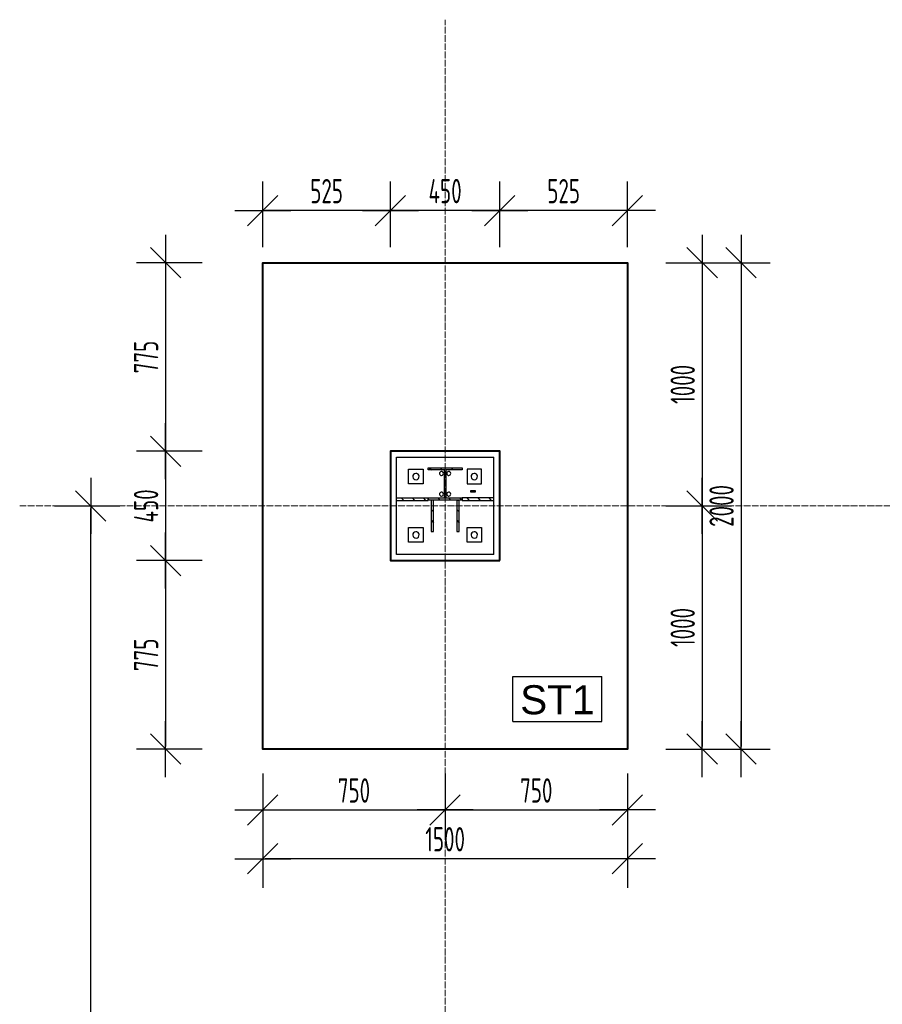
# Model space of a CAD drawing. Extents: x 68682 to 121374, y -47510 to -252.
# Tile 6 of 38: x 76502 to 80051, y -4770 to -720. Entities that reach past the tile are written whole.
import ezdxf

# ---------------------------------------------------------------- set-up
doc = ezdxf.new("R2010")
doc.units = 0
doc.header["$LTSCALE"] = 1.125
doc.linetypes.add('GCAD_ISO04W100', pattern=[30, 24, -3, 0, -3])
doc.layers.add('--K_Fundamenty_lawy_przekroj', color=41, linetype='Continuous', lineweight=40)
doc.layers.add('M_Osie', color=1, linetype='GCAD_ISO04W100', lineweight=15)
for name, color, linetype in [('--TW_Wymiary', 1, 'Continuous'), ('TS_INNE_OBIEKTY', 7, 'Continuous'), ('TS_LINIE_WIDOCZNE', 7, 'Continuous'), ('TS_OPISY', 7, 'Continuous'), ('TS_OPISY_LINIE', 7, 'Continuous'), ('TS_OPISY_RAMKA', 7, 'Continuous'), ('TS_WYPELNIENIE', 7, 'Continuous')]:
    doc.layers.add(name, color=color, linetype=linetype)
doc.styles.add('ARIAL', font='arial.ttf')
doc.styles.add('MCAD_TWYM', font='GENISO.SHX', dxfattribs={"width": 0.7})
doc.dimstyles.new('MCAD_KR_50 [mm]', dxfattribs={"dimscale": 5, "dimtxt": 20, "dimasz": 2, "dimexe": 24, "dimexo": 0, "dimgap": 0, "dimtad": 0, "dimdec": 1, "dimrnd": 0.5, "dimzin": 9, "dimdsep": 46, "dimtxsty": 'MCAD_TWYM', "dimblk": 'MC_WYM_KR', "dimcen": 0, "dimdle": 20, "dimclrd": 256, "dimclre": 256, "dimclrt": 7, "dimazin": 0, "dimtfac": 0.033333, "dimtdec": 1, "dimtmove": 0, "dimatfit": 3, "dimldrblk": 'MC_WYM_ST', "dimfxl": 30, "dimfxlon": 1, "dimtvp": 0.8, "dimtolj": 1, "dimarcsym": 0})

# ---------------------------------------------------------------- blocks, each defined once
blk = doc.blocks.new('MC_WYM_KR')
at = {"color": 7, "linetype": 'ByBlock'}
blk.add_line((6.24, 6.24), (-6.24, -6.24), dxfattribs=at)
at = {"linetype": 'ByBlock'}
blk.add_line((11.52, 0), (-11.52, 0), dxfattribs=at)
blk = doc.blocks.new('*D4587')
at = {"layer": '--TW_Wymiary', "lineweight": -2}
for p, q in [((78477.2, -1655.5), (78477.2, -1385.5)), ((79002.2, -1655.5), (79002.2, -1385.5)), ((78992.2, -1505.5), (78487.2, -1505.5))]:
    blk.add_line(p, q, dxfattribs=at)
at = {"layer": 'Defpoints', "color": 0}
for p in [(78477.2, -1505.5), (78477.2, -1720.5), (79002.2, -1720.5)]:
    blk.add_point(p, dxfattribs=at)
at = {"layer": '--TW_Wymiary', "linetype": 'ByBlock', "lineweight": -2, "xscale": 10, "yscale": 10, "zscale": 10, "rotation": 180}
blk.add_blockref('MC_WYM_KR', (78477.2, -1505.5), dxfattribs=at)
at = {"layer": '--TW_Wymiary', "linetype": 'ByBlock', "lineweight": -2, "xscale": 10, "yscale": 10, "zscale": 10}
blk.add_blockref('MC_WYM_KR', (79002.2, -1505.5), dxfattribs=at)
at = {"layer": '--TW_Wymiary', "color": 7, "insert": (78739.7, -1425.5), "char_height": 100, "attachment_point": 5, "style": 'MCAD_TWYM'}
blk.add_mtext('\\A1;525', dxfattribs=at)
blk = doc.blocks.new('MC_WYM_ST')
blk.add_solid([(0, 0), (-14.68, 3), (-14.68, -3), (0, 0)])
blk = doc.blocks.new('*D4588')
at = {"layer": '--TW_Wymiary', "lineweight": -2}
for p, q in [((78027.2, -1655.5), (78027.2, -1385.5)), ((78477.2, -1655.5), (78477.2, -1385.5)), ((78467.2, -1505.5), (78037.2, -1505.5))]:
    blk.add_line(p, q, dxfattribs=at)
at = {"layer": 'Defpoints', "color": 0}
for p in [(78027.2, -1505.5), (78027.2, -1720.5), (78477.2, -1720.5)]:
    blk.add_point(p, dxfattribs=at)
at = {"layer": '--TW_Wymiary', "linetype": 'ByBlock', "lineweight": -2, "xscale": 10, "yscale": 10, "zscale": 10, "rotation": 180}
blk.add_blockref('MC_WYM_KR', (78027.2, -1505.5), dxfattribs=at)
at = {"layer": '--TW_Wymiary', "linetype": 'ByBlock', "lineweight": -2, "xscale": 10, "yscale": 10, "zscale": 10}
blk.add_blockref('MC_WYM_KR', (78477.2, -1505.5), dxfattribs=at)
at = {"layer": '--TW_Wymiary', "color": 7, "insert": (78252.2, -1425.5), "char_height": 100, "attachment_point": 5, "style": 'MCAD_TWYM'}
blk.add_mtext('\\A1;450', dxfattribs=at)
blk = doc.blocks.new('*D4589')
at = {"layer": '--TW_Wymiary', "lineweight": -2}
for p, q in [((77502.2, -1655.5), (77502.2, -1385.5)), ((78027.2, -1655.5), (78027.2, -1385.5)), ((78017.2, -1505.5), (77512.2, -1505.5))]:
    blk.add_line(p, q, dxfattribs=at)
at = {"layer": 'Defpoints', "color": 0}
for p in [(77502.2, -1505.5), (77502.2, -1720.5), (78027.2, -1720.5)]:
    blk.add_point(p, dxfattribs=at)
at = {"layer": '--TW_Wymiary', "linetype": 'ByBlock', "lineweight": -2, "xscale": 10, "yscale": 10, "zscale": 10, "rotation": 180}
blk.add_blockref('MC_WYM_KR', (77502.2, -1505.5), dxfattribs=at)
at = {"layer": '--TW_Wymiary', "linetype": 'ByBlock', "lineweight": -2, "xscale": 10, "yscale": 10, "zscale": 10}
blk.add_blockref('MC_WYM_KR', (78027.2, -1505.5), dxfattribs=at)
at = {"layer": '--TW_Wymiary', "color": 7, "insert": (77764.7, -1425.5), "char_height": 100, "attachment_point": 5, "style": 'MCAD_TWYM'}
blk.add_mtext('\\A1;525', dxfattribs=at)
blk = doc.blocks.new('*D4590')
at = {"layer": '--TW_Wymiary', "lineweight": -2}
for p, q in [((77252.2, -1720.5), (76982.2, -1720.5)), ((77102.2, -1730.5), (77102.2, -2485.5)), ((77252.2, -2495.5), (76982.2, -2495.5))]:
    blk.add_line(p, q, dxfattribs=at)
at = {"layer": 'Defpoints', "color": 0}
for p in [(77502.2, -1720.5), (77102.2, -2495.5), (77499.7, -2495.5)]:
    blk.add_point(p, dxfattribs=at)
at = {"layer": '--TW_Wymiary', "linetype": 'ByBlock', "lineweight": -2, "xscale": 10, "yscale": 10, "zscale": 10}
for p, rotation in [((77102.2, -1720.5), 90), ((77102.2, -2495.5), 270)]:
    blk.add_blockref('MC_WYM_KR', p, dxfattribs=dict(at, rotation=rotation))
at = {"layer": '--TW_Wymiary', "color": 7, "insert": (77022.2, -2108), "char_height": 100, "attachment_point": 5, "rotation": 90, "style": 'MCAD_TWYM'}
blk.add_mtext('\\A1;775', dxfattribs=at)
blk = doc.blocks.new('*D4591')
at = {"layer": '--TW_Wymiary', "lineweight": -2}
for p, q in [((77252.2, -2495.5), (76982.2, -2495.5)), ((77102.2, -2505.5), (77102.2, -2935.5)), ((77252.2, -2945.5), (76982.2, -2945.5))]:
    blk.add_line(p, q, dxfattribs=at)
at = {"layer": 'Defpoints', "color": 0}
for p in [(77499.7, -2495.5), (77102.2, -2945.5), (77502.2, -2945.5)]:
    blk.add_point(p, dxfattribs=at)
at = {"layer": '--TW_Wymiary', "linetype": 'ByBlock', "lineweight": -2, "xscale": 10, "yscale": 10, "zscale": 10}
for p, rotation in [((77102.2, -2495.5), 90), ((77102.2, -2945.5), 270)]:
    blk.add_blockref('MC_WYM_KR', p, dxfattribs=dict(at, rotation=rotation))
at = {"layer": '--TW_Wymiary', "color": 7, "insert": (77022.2, -2720.5), "char_height": 100, "attachment_point": 5, "rotation": 90, "style": 'MCAD_TWYM'}
blk.add_mtext('\\A1;450', dxfattribs=at)
blk = doc.blocks.new('*D4592')
at = {"layer": '--TW_Wymiary', "lineweight": -2}
for p, q in [((77252.2, -2945.5), (76982.2, -2945.5)), ((77102.2, -2955.5), (77102.2, -3710.5)), ((77252.2, -3720.5), (76982.2, -3720.5))]:
    blk.add_line(p, q, dxfattribs=at)
at = {"layer": 'Defpoints', "color": 0}
for p in [(77502.2, -2945.5), (77102.2, -3720.5), (77502.2, -3720.5)]:
    blk.add_point(p, dxfattribs=at)
at = {"layer": '--TW_Wymiary', "linetype": 'ByBlock', "lineweight": -2, "xscale": 10, "yscale": 10, "zscale": 10}
for p, rotation in [((77102.2, -2945.5), 90), ((77102.2, -3720.5), 270)]:
    blk.add_blockref('MC_WYM_KR', p, dxfattribs=dict(at, rotation=rotation))
at = {"layer": '--TW_Wymiary', "color": 7, "insert": (77022.2, -3333), "char_height": 100, "attachment_point": 5, "rotation": 90, "style": 'MCAD_TWYM'}
blk.add_mtext('\\A1;775', dxfattribs=at)
blk = doc.blocks.new('*D4593')
at = {"layer": '--TW_Wymiary', "lineweight": -2}
for p, q in [((77502.2, -3821.1), (77502.2, -4091.1)), ((78252.2, -3821.1), (78252.2, -4091.1)), ((77512.2, -3971.1), (78242.2, -3971.1))]:
    blk.add_line(p, q, dxfattribs=at)
at = {"layer": 'Defpoints', "color": 0}
for p in [(77502.2, -3720.5), (78252.2, -3720.5), (78252.2, -3971.1)]:
    blk.add_point(p, dxfattribs=at)
at = {"layer": '--TW_Wymiary', "linetype": 'ByBlock', "lineweight": -2, "xscale": 10, "yscale": 10, "zscale": 10, "rotation": 180}
blk.add_blockref('MC_WYM_KR', (77502.2, -3971.1), dxfattribs=at)
at = {"layer": '--TW_Wymiary', "linetype": 'ByBlock', "lineweight": -2, "xscale": 10, "yscale": 10, "zscale": 10}
blk.add_blockref('MC_WYM_KR', (78252.2, -3971.1), dxfattribs=at)
at = {"layer": '--TW_Wymiary', "color": 7, "insert": (77877.2, -3891.1), "char_height": 100, "attachment_point": 5, "style": 'MCAD_TWYM'}
blk.add_mtext('\\A1;750', dxfattribs=at)
blk = doc.blocks.new('*D4594')
at = {"layer": '--TW_Wymiary', "lineweight": -2}
for p, q in [((78252.2, -3821.1), (78252.2, -4091.1)), ((79002.2, -3821.1), (79002.2, -4091.1)), ((78262.2, -3971.1), (78992.2, -3971.1))]:
    blk.add_line(p, q, dxfattribs=at)
at = {"layer": 'Defpoints', "color": 0}
for p in [(78252.2, -3720.5), (79002.2, -3720.5), (79002.2, -3971.1)]:
    blk.add_point(p, dxfattribs=at)
at = {"layer": '--TW_Wymiary', "linetype": 'ByBlock', "lineweight": -2, "xscale": 10, "yscale": 10, "zscale": 10, "rotation": 180}
blk.add_blockref('MC_WYM_KR', (78252.2, -3971.1), dxfattribs=at)
at = {"layer": '--TW_Wymiary', "linetype": 'ByBlock', "lineweight": -2, "xscale": 10, "yscale": 10, "zscale": 10}
blk.add_blockref('MC_WYM_KR', (79002.2, -3971.1), dxfattribs=at)
at = {"layer": '--TW_Wymiary', "color": 7, "insert": (78627.2, -3891.1), "char_height": 100, "attachment_point": 5, "style": 'MCAD_TWYM'}
blk.add_mtext('\\A1;750', dxfattribs=at)
blk = doc.blocks.new('*D4595')
at = {"layer": '--TW_Wymiary', "lineweight": -2}
for p, q in [((77502.2, -4021.6), (77502.2, -4291.6)), ((79002.2, -4021.6), (79002.2, -4291.6)), ((78992.2, -4171.6), (77512.2, -4171.6))]:
    blk.add_line(p, q, dxfattribs=at)
at = {"layer": 'Defpoints', "color": 0}
for p in [(77502.2, -3720.5), (79002.2, -3720.5), (77502.2, -4171.6)]:
    blk.add_point(p, dxfattribs=at)
at = {"layer": '--TW_Wymiary', "linetype": 'ByBlock', "lineweight": -2, "xscale": 10, "yscale": 10, "zscale": 10, "rotation": 180}
blk.add_blockref('MC_WYM_KR', (77502.2, -4171.6), dxfattribs=at)
at = {"layer": '--TW_Wymiary', "linetype": 'ByBlock', "lineweight": -2, "xscale": 10, "yscale": 10, "zscale": 10}
blk.add_blockref('MC_WYM_KR', (79002.2, -4171.6), dxfattribs=at)
at = {"layer": '--TW_Wymiary', "color": 7, "insert": (78252.2, -4091.6), "char_height": 100, "attachment_point": 5, "style": 'MCAD_TWYM'}
blk.add_mtext('\\A1;1500', dxfattribs=at)
blk = doc.blocks.new('*D4596')
at = {"layer": '--TW_Wymiary', "lineweight": -2}
for p, q in [((79159.6, -1720.5), (79429.6, -1720.5)), ((79309.6, -1730.5), (79309.6, -2710.5)), ((79159.6, -2720.5), (79429.6, -2720.5))]:
    blk.add_line(p, q, dxfattribs=at)
at = {"layer": 'Defpoints', "color": 0}
for p in [(79002.2, -1720.5), (79002.2, -2720.5), (79309.6, -2720.5)]:
    blk.add_point(p, dxfattribs=at)
at = {"layer": '--TW_Wymiary', "linetype": 'ByBlock', "lineweight": -2, "xscale": 10, "yscale": 10, "zscale": 10}
for p, rotation in [((79309.6, -1720.5), 90), ((79309.6, -2720.5), 270)]:
    blk.add_blockref('MC_WYM_KR', p, dxfattribs=dict(at, rotation=rotation))
at = {"layer": '--TW_Wymiary', "color": 7, "insert": (79229.6, -2220.5), "char_height": 100, "attachment_point": 5, "rotation": 90, "style": 'MCAD_TWYM'}
blk.add_mtext('\\A1;1000', dxfattribs=at)
blk = doc.blocks.new('*D4597')
at = {"layer": '--TW_Wymiary', "lineweight": -2}
for p, q in [((79159.6, -2720.5), (79429.6, -2720.5)), ((79309.6, -2730.5), (79309.6, -3710.5)), ((79159.6, -3720.5), (79429.6, -3720.5))]:
    blk.add_line(p, q, dxfattribs=at)
at = {"layer": 'Defpoints', "color": 0}
for p in [(79002.2, -2720.5), (79002.2, -3720.5), (79309.6, -3720.5)]:
    blk.add_point(p, dxfattribs=at)
at = {"layer": '--TW_Wymiary', "linetype": 'ByBlock', "lineweight": -2, "xscale": 10, "yscale": 10, "zscale": 10}
for p, rotation in [((79309.6, -2720.5), 90), ((79309.6, -3720.5), 270)]:
    blk.add_blockref('MC_WYM_KR', p, dxfattribs=dict(at, rotation=rotation))
at = {"layer": '--TW_Wymiary', "color": 7, "insert": (79229.6, -3220.5), "char_height": 100, "attachment_point": 5, "rotation": 90, "style": 'MCAD_TWYM'}
blk.add_mtext('\\A1;1000', dxfattribs=at)
blk = doc.blocks.new('*D4598')
at = {"layer": '--TW_Wymiary', "lineweight": -2}
for p, q in [((79319.4, -1720.5), (79589.4, -1720.5)), ((79469.4, -1730.5), (79469.4, -3710.5)), ((79319.4, -3720.5), (79589.4, -3720.5))]:
    blk.add_line(p, q, dxfattribs=at)
at = {"layer": 'Defpoints', "color": 0}
for p in [(79052.2, -1720.5), (79052.2, -3720.5), (79469.4, -3720.5)]:
    blk.add_point(p, dxfattribs=at)
at = {"layer": '--TW_Wymiary', "linetype": 'ByBlock', "lineweight": -2, "xscale": 10, "yscale": 10, "zscale": 10}
for p, rotation in [((79469.4, -1720.5), 90), ((79469.4, -3720.5), 270)]:
    blk.add_blockref('MC_WYM_KR', p, dxfattribs=dict(at, rotation=rotation))
at = {"layer": '--TW_Wymiary', "color": 7, "insert": (79389.4, -2720.5), "char_height": 100, "attachment_point": 5, "rotation": 90, "style": 'MCAD_TWYM'}
blk.add_mtext('\\A1;2000', dxfattribs=at)
blk = doc.blocks.new('*D4647')
at = {"layer": '--TW_Wymiary', "lineweight": -2}
for p, q in [((76644.8, -2720.5), (76914.8, -2720.5)), ((76794.8, -14710.5), (76794.8, -2730.5)), ((76644.8, -14720.5), (76914.8, -14720.5))]:
    blk.add_line(p, q, dxfattribs=at)
at = {"layer": 'Defpoints', "color": 0}
for p in [(76502.2, -2720.5), (76794.8, -2720.5), (76502.2, -14720.5)]:
    blk.add_point(p, dxfattribs=at)
at = {"layer": '--TW_Wymiary', "linetype": 'ByBlock', "lineweight": -2, "xscale": 10, "yscale": 10, "zscale": 10}
for p, rotation in [((76794.8, -2720.5), 90), ((76794.8, -14720.5), 270)]:
    blk.add_blockref('MC_WYM_KR', p, dxfattribs=dict(at, rotation=rotation))
at = {"layer": '--TW_Wymiary', "color": 7, "insert": (76714.8, -8720.5), "char_height": 100, "attachment_point": 5, "rotation": 90, "style": 'MCAD_TWYM'}
blk.add_mtext('\\A1;12000', dxfattribs=at)
blk = doc.blocks.new('*D4648')
at = {"layer": '--TW_Wymiary', "lineweight": -2}
for p, q in [((81750.1, -2645), (81492.3, -2564.7)), ((77869.8, -14590.8), (81603.9, -2609.9)), ((78010.1, -14645), (77752.3, -14564.7))]:
    blk.add_line(p, q, dxfattribs=at)
at = {"layer": 'Defpoints', "color": 0}
for p in [(81606.9, -2600.4), (81992.2, -2720.5), (78252.2, -14720.5)]:
    blk.add_point(p, dxfattribs=at)
at = {"layer": '--TW_Wymiary', "linetype": 'ByBlock', "lineweight": -2, "xscale": 10, "yscale": 10, "zscale": 10}
for p, rotation in [((81606.9, -2600.4), 72.68948425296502), ((77866.9, -14600.4), 252.689484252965)]:
    blk.add_blockref('MC_WYM_KR', p, dxfattribs=dict(at, rotation=rotation))
at = {"layer": '--TW_Wymiary', "color": 7, "insert": (79660.5, -8576.6), "char_height": 100, "attachment_point": 5, "rotation": 72.6895, "style": 'MCAD_TWYM'}
blk.add_mtext('\\A1;12569', dxfattribs=at)

msp = doc.modelspace()

# ---------------------------------------------------------------- hatches: boundary and pattern name
at = {"layer": 'TS_WYPELNIENIE', "linetype": 'Continuous'}
h = msp.add_hatch(dxfattribs=at)
h.set_pattern_fill('', color=256, scale=10, angle=90, style=0, pattern_type=0)
h.set_pattern_definition([(315, (78322.24, -2877.804), (22.4506, 22.4506), [])])
h.paths.add_polyline_path([(78182.24, -2563.13), (78322.24, -2563.13), (78322.24, -2571.63), (78254.99, -2571.63), (78254.99, -2687.63), (78322.24, -2687.63), (78322.24, -2696.13), (78182.24, -2696.13), (78182.24, -2687.63), (78249.49, -2687.63), (78249.49, -2571.63), (78182.24, -2571.63)])
h = msp.add_hatch(dxfattribs=at)
h.set_pattern_fill('', color=256, scale=10, angle=90, style=0, pattern_type=0)
h.set_pattern_definition([(315, (78182.24, -2753.294), (22.4506, 22.4506), [])])
h.paths.add_polyline_path([(78052.24, -2687.64), (78182.24, -2687.64), (78182.24, -2697.64), (78052.24, -2697.64)])
h = msp.add_hatch(dxfattribs=at)
h.set_pattern_fill('', color=256, scale=10, angle=90, style=0, pattern_type=0)
h.set_pattern_definition([(315, (78204.74, -2744.804), (22.451, 22.451), [])])
h.paths.add_polyline_path([(78194.74, -2696.13), (78204.74, -2696.13), (78204.74, -2826.13), (78194.74, -2826.13)])
h = msp.add_hatch(dxfattribs=at)
h.set_pattern_fill('', color=256, scale=10, angle=90, style=0, pattern_type=0)
h.set_pattern_definition([(315, (78309.74, -2744.804), (22.451, 22.451), [])])
h.paths.add_polyline_path([(78299.74, -2696.13), (78309.74, -2696.13), (78309.74, -2826.13), (78299.74, -2826.13)])
h = msp.add_hatch(dxfattribs=at)
h.set_pattern_fill('', color=256, scale=10, angle=90, style=0, pattern_type=0)
h.set_pattern_definition([(315, (78452.235, -2753.294), (22.4506, 22.4506), [])])
h.paths.add_polyline_path([(78322.24, -2687.64), (78452.23, -2687.64), (78452.23, -2697.64), (78322.24, -2697.64)])

# ---------------------------------------------------------------- linework, layer by layer
at = {"layer": '--K_Fundamenty_lawy_przekroj'}
for points in [[(77502.24, -1720.47), (79002.24, -1720.47), (79002.24, -3720.47), (77502.24, -3720.47)], [(78477.24, -2945.47), (78477.24, -2495.47), (78027.24, -2495.47), (78027.24, -2945.47)]]:
    msp.add_lwpolyline(points, close=True, dxfattribs=at)
at = {"layer": 'M_Osie'}
for p, q in [((78252.24, -16720.47), (78252.24, -720.47)), ((76502.24, -2720.47), (95372.24, -2720.47))]:
    msp.add_line(p, q, dxfattribs=at)
at = {"layer": 'TS_INNE_OBIEKTY', "color": 253, "linetype": 'Continuous'}
for p, q in [((78182.24, -2563.13), (78322.24, -2563.13)), ((78182.24, -2571.63), (78182.24, -2563.13)), ((78249.49, -2571.63), (78182.24, -2571.63)), ((78249.49, -2687.63), (78249.49, -2571.63)), ((78322.24, -2571.63), (78254.99, -2571.63)), ((78254.99, -2571.63), (78254.99, -2687.63)), ((78322.24, -2563.13), (78322.24, -2571.63)), ((78358.26, -2657.64), (78375.42, -2657.59)), ((78358.26, -2663.64), (78358.26, -2657.64)), ((78375.62, -2663.59), (78358.26, -2663.64)), ((78375.42, -2657.59), (78375.62, -2663.59)), ((78052.24, -2687.64), (78182.24, -2687.64)), ((78052.24, -2697.64), (78052.24, -2687.64)), ((78052.24, -2697.64), (78182.24, -2697.64)), ((78182.24, -2687.63), (78249.49, -2687.63)), ((78182.24, -2696.13), (78182.24, -2687.63)), ((78182.24, -2687.64), (78182.24, -2697.64)), ((78322.24, -2696.13), (78182.24, -2696.13)), ((78204.74, -2696.13), (78194.74, -2696.13)), ((78194.74, -2696.13), (78194.74, -2826.13)), ((78204.74, -2826.13), (78204.74, -2696.13)), ((78254.99, -2687.63), (78322.24, -2687.63)), ((78309.74, -2696.13), (78299.74, -2696.13)), ((78299.74, -2696.13), (78299.74, -2826.13)), ((78309.74, -2826.13), (78309.74, -2696.13)), ((78322.24, -2687.63), (78322.24, -2696.13)), ((78452.23, -2687.64), (78322.24, -2687.64)), ((78322.24, -2687.64), (78322.24, -2697.64)), ((78322.24, -2697.64), (78452.23, -2697.64)), ((78452.23, -2697.64), (78452.23, -2687.64)), ((78194.74, -2826.13), (78204.74, -2826.13)), ((78299.74, -2826.13), (78309.74, -2826.13))]:
    msp.add_line(p, q, dxfattribs=at)
for centre, radius, start, end in [((78132.24, -2599.8), 13, 342, 162), ((78132.24, -2599.8), 13, 342, 162), ((78237.24, -2587.13), 8, 72, 252), ((78237.24, -2587.13), 8, 72, 252), ((78237.24, -2587.13), 8, 252, 72), ((78237.24, -2587.13), 8, 252, 72), ((78267.24, -2587.13), 8, 72, 252), ((78267.24, -2587.13), 8, 72, 252), ((78267.24, -2587.13), 8, 252, 72), ((78267.24, -2587.13), 8, 252, 72), ((78372.24, -2599.8), 13, 342, 162), ((78372.24, -2599.8), 13, 342, 162), ((78132.24, -2599.8), 13, 162, 342), ((78132.24, -2599.8), 13, 162, 342), ((78372.24, -2599.8), 13, 162, 342), ((78372.24, -2599.8), 13, 162, 342), ((78237.24, -2672.13), 8, 72, 252), ((78237.24, -2672.13), 8, 72, 252), ((78237.24, -2672.13), 8, 252, 72), ((78237.24, -2672.13), 8, 252, 72), ((78267.24, -2672.13), 8, 72, 252), ((78267.24, -2672.13), 8, 72, 252), ((78267.24, -2672.13), 8, 252, 72), ((78267.24, -2672.13), 8, 252, 72), ((78132.24, -2839.8), 13, 342, 162), ((78132.24, -2839.8), 13, 342, 162), ((78372.24, -2839.8), 13, 342, 162), ((78372.24, -2839.8), 13, 342, 162), ((78132.24, -2839.8), 13, 162, 342), ((78132.24, -2839.8), 13, 162, 342), ((78372.24, -2839.8), 13, 162, 342), ((78372.24, -2839.8), 13, 162, 342)]:
    msp.add_arc(centre, radius, start, end, dxfattribs=at)
at = {"layer": 'TS_LINIE_WIDOCZNE', "color": 253, "linetype": 'Continuous'}
for p, q in [((78052.24, -2519.8), (78452.24, -2519.8)), ((78052.24, -2687.64), (78052.24, -2519.8)), ((78452.24, -2687.64), (78452.24, -2519.8)), ((78102.24, -2629.8), (78102.24, -2569.8)), ((78102.24, -2569.8), (78162.24, -2569.8)), ((78162.24, -2569.8), (78162.24, -2629.8)), ((78342.24, -2569.8), (78342.24, -2629.8)), ((78402.24, -2569.8), (78342.24, -2569.8)), ((78402.24, -2629.8), (78402.24, -2569.8)), ((78162.24, -2629.8), (78102.24, -2629.8)), ((78342.24, -2629.8), (78402.24, -2629.8)), ((78052.24, -2919.8), (78052.24, -2697.64)), ((78452.24, -2919.8), (78452.24, -2697.64)), ((78102.24, -2809.8), (78162.24, -2809.8)), ((78102.24, -2869.8), (78102.24, -2809.8)), ((78162.24, -2809.8), (78162.24, -2869.8)), ((78342.24, -2869.8), (78342.24, -2809.8)), ((78342.24, -2809.8), (78402.24, -2809.8)), ((78402.24, -2809.8), (78402.24, -2869.8)), ((78162.24, -2869.8), (78102.24, -2869.8)), ((78402.24, -2869.8), (78342.24, -2869.8)), ((78452.24, -2919.8), (78052.24, -2919.8))]:
    msp.add_line(p, q, dxfattribs=at)
at = {"layer": 'TS_OPISY_RAMKA', "linetype": 'Continuous'}
for p, q in [((78531.01, -3422.4), (78896.56, -3422.4)), ((78531.01, -3607.4), (78531.01, -3422.4)), ((78896.56, -3607.4), (78896.56, -3422.4)), ((78531.01, -3607.4), (78896.56, -3607.4))]:
    msp.add_line(p, q, dxfattribs=at)

# ---------------------------------------------------------------- dimensions: what is measured, and where the dimension line sits
at = {"layer": '--TW_Wymiary'}
for base, p1, p2, picture, middle in [((77502.24, -1505.47), (78027.24, -1720.47), (77502.24, -1720.47), '*D4589', (77764.74, -1425.47)), ((78027.24, -1505.47), (78477.24, -1720.47), (78027.24, -1720.47), '*D4588', (78252.24, -1425.47)), ((77502.24, -4171.6), (79002.24, -3720.47), (77502.24, -3720.47), '*D4595', (78252.24, -4091.6)), ((79002.24, -3971.14), (78252.24, -3720.47), (79002.24, -3720.47), '*D4594', (78627.24, -3891.14))]:
    dim = msp.add_linear_dim(base=base, p1=p1, p2=p2, dimstyle='MCAD_KR_50 [mm]', override={"dimtmove": 1}, dxfattribs=at)
    dim.commit()
    dim.dimension.update_dxf_attribs({"geometry": picture, "text_midpoint": middle})
for base, p1, p2, picture, middle in [((78477.24, -1505.47), (79002.24, -1720.47), (78477.24, -1720.47), '*D4587', (78739.74, -1425.47)), ((78252.24, -3971.14), (77502.24, -3720.47), (78252.24, -3720.47), '*D4593', (77877.24, -3891.14))]:
    dim = msp.add_linear_dim(base=base, p1=p1, p2=p2, dimstyle='MCAD_KR_50 [mm]', dxfattribs=at)
    dim.commit()
    dim.dimension.update_dxf_attribs({"geometry": picture, "text_midpoint": middle})
for base, p1, p2, angle, picture, middle in [((77102.24, -2495.47), (77502.24, -1720.47), (77499.74, -2495.47), 270, '*D4590', (77022.24, -2107.97)), ((79309.58, -2720.47), (79002.24, -1720.47), (79002.24, -2720.47), 270, '*D4596', (79229.58, -2220.47)), ((79469.43, -3720.47), (79052.24, -1720.47), (79052.24, -3720.47), 270, '*D4598', (79389.43, -2720.47)), ((76794.78, -2720.47), (76502.24, -14720.47), (76502.24, -2720.47), 90, '*D4647', (76714.78, -8720.47)), ((79309.58, -3720.47), (79002.24, -2720.47), (79002.24, -3720.47), 270, '*D4597', (79229.58, -3220.47))]:
    dim = msp.add_linear_dim(base=base, p1=p1, p2=p2, angle=angle, dimstyle='MCAD_KR_50 [mm]', dxfattribs=at)
    dim.commit()
    dim.dimension.update_dxf_attribs({"geometry": picture, "text_midpoint": middle})
for base, p1, p2, picture, middle in [((77102.24, -2945.47), (77499.74, -2495.47), (77502.24, -2945.47), '*D4591', (77022.24, -2720.47)), ((77102.24, -3720.47), (77502.24, -2945.47), (77502.24, -3720.47), '*D4592', (77022.24, -3332.97))]:
    dim = msp.add_linear_dim(base=base, p1=p1, p2=p2, angle=270, dimstyle='MCAD_KR_50 [mm]', override={"dimtmove": 1}, dxfattribs=at)
    dim.commit()
    dim.dimension.update_dxf_attribs({"geometry": picture, "text_midpoint": middle})

# ---------------------------------------------------------------- next in the draw order: wipeouts: each hides what was drawn before it
msp.add_wipeout([(78866.56, -3577.4), (78866.56, -3452.4), (78561.01, -3452.4), (78561.01, -3577.4)]).dxf.layer = 'TS_OPISY_LINIE'

# ---------------------------------------------------------------- next in the draw order: wipeouts: each hides what was drawn before it
msp.add_wipeout([(78866.56, -3577.4), (78866.56, -3452.4), (78561.01, -3452.4), (78561.01, -3577.4)]).dxf.layer = 'TS_OPISY_LINIE'

# ---------------------------------------------------------------- next in the draw order: linework, layer by layer
at = {"layer": '--K_Fundamenty_lawy_przekroj'}
msp.add_lwpolyline([(79002.24, -1720.47), (79002.24, -3720.47), (77502.24, -3720.47), (77502.24, -1720.47)], close=True, dxfattribs=at)

# ---------------------------------------------------------------- next in the draw order: texts
at = {"layer": 'TS_OPISY', "style": 'ARIAL'}
msp.add_text('ST1', height=119.385, dxfattribs=at).set_placement((78561.01, -3577.4))

# ---------------------------------------------------------------- next in the draw order: dimensions: what is measured, and where the dimension line sits
at = {"layer": '--TW_Wymiary'}
dim = msp.add_aligned_dim(p1=(78252.24, -14720.47), p2=(81992.24, -2720.47), distance=403.66, dimstyle='MCAD_KR_50 [mm]', override={"dimrnd": 1, "dimtxsty": 'MCAD_TWYM', "dimldrblk": 'MC_WYM_ST'}, dxfattribs=at)
dim.commit()
dim.dimension.update_dxf_attribs({"geometry": '*D4648', "text_midpoint": (79660.49, -8576.56)})

doc.saveas('drawing.dxf')
